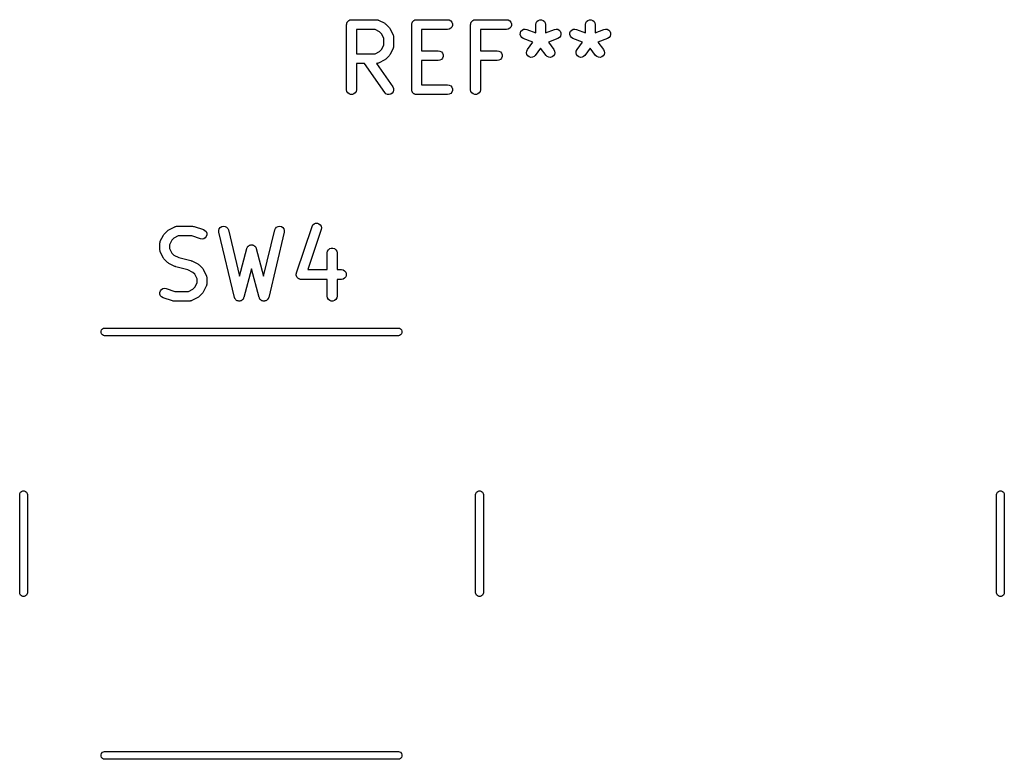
# Model space of a CAD drawing. Extents: x 76.7 to 113.3, y -101.6 to -38.8.
# Tile 1 of 11: x 76.7 to 91.8, y -101.6 to -90.2. Entities that reach past the tile are written whole.
import ezdxf

# ---------------------------------------------------------------- set-up
doc = ezdxf.new("R2010")
doc.units = 0
doc.header["$MEASUREMENT"] = 0
doc.layers.add('BLACK', color=7, linetype='CONTINUOUS')

msp = doc.modelspace()

# ---------------------------------------------------------------- linework, layer by layer
at = {"layer": 'BLACK', "linetype": 'CONTINUOUS'}
for p, q in [((81.7114, -90.2694), (81.7136, -90.2632)), ((81.7136, -90.2632), (81.7148, -90.2567)), ((81.7148, -90.2567), (81.718, -90.251)), ((81.718, -90.251), (81.7203, -90.2449)), ((81.7203, -90.2449), (81.7245, -90.2399)), ((81.7245, -90.2399), (81.7278, -90.2342)), ((81.7278, -90.2342), (81.7328, -90.23)), ((81.7328, -90.23), (81.737, -90.2249)), ((81.737, -90.2249), (81.7427, -90.2216)), ((81.7427, -90.2216), (81.7477, -90.2174)), ((81.7477, -90.2174), (81.7539, -90.2152)), ((81.7539, -90.2152), (81.7596, -90.2119)), ((81.7596, -90.2119), (81.766, -90.2108)), ((81.766, -90.2108), (81.7722, -90.2085)), ((81.7722, -90.2085), (81.7788, -90.2085)), ((81.7788, -90.2085), (81.7852, -90.2074)), ((81.7852, -90.2074), (82.1662, -90.2074)), ((82.1662, -90.2074), (82.1705, -90.2081)), ((82.1705, -90.2081), (82.1748, -90.2079)), ((82.1748, -90.2079), (82.1832, -90.2104)), ((82.1832, -90.2104), (82.1918, -90.2119)), ((82.1918, -90.2119), (82.1956, -90.2141)), ((82.1956, -90.2141), (82.1997, -90.2153)), ((82.1997, -90.2153), (82.295, -90.2629)), ((82.295, -90.2629), (82.3046, -90.2701)), ((82.7114, -90.2694), (82.7136, -90.2632)), ((82.7136, -90.2632), (82.7148, -90.2567)), ((82.7148, -90.2567), (82.718, -90.251)), ((82.718, -90.251), (82.7203, -90.2449)), ((82.7203, -90.2449), (82.7245, -90.2399)), ((82.7245, -90.2399), (82.7278, -90.2342)), ((82.7278, -90.2342), (82.7328, -90.23)), ((82.7328, -90.23), (82.737, -90.2249)), ((82.737, -90.2249), (82.7427, -90.2216)), ((82.7427, -90.2216), (82.7477, -90.2174)), ((82.7477, -90.2174), (82.7539, -90.2152)), ((82.7539, -90.2152), (82.7596, -90.2119)), ((82.7596, -90.2119), (82.766, -90.2108)), ((82.766, -90.2108), (82.7722, -90.2085)), ((82.7722, -90.2085), (82.7788, -90.2085)), ((82.7788, -90.2085), (82.7852, -90.2074)), ((82.7852, -90.2074), (83.2614, -90.2074)), ((83.2614, -90.2074), (83.2871, -90.2119)), ((83.2871, -90.2119), (83.3096, -90.2249)), ((83.3096, -90.2249), (83.3264, -90.2449)), ((83.3264, -90.2449), (83.3353, -90.2694)), ((83.6161, -90.2694), (83.6184, -90.2632)), ((83.6184, -90.2632), (83.6195, -90.2567)), ((83.6195, -90.2567), (83.6228, -90.251)), ((83.6228, -90.251), (83.625, -90.2449)), ((83.625, -90.2449), (83.6293, -90.2399)), ((83.6293, -90.2399), (83.6325, -90.2342)), ((83.6325, -90.2342), (83.6376, -90.23)), ((83.6376, -90.23), (83.6418, -90.2249)), ((83.6418, -90.2249), (83.6475, -90.2216)), ((83.6475, -90.2216), (83.6525, -90.2174)), ((83.6525, -90.2174), (83.6587, -90.2152)), ((83.6587, -90.2152), (83.6643, -90.2119)), ((83.6643, -90.2119), (83.6708, -90.2108)), ((83.6708, -90.2108), (83.677, -90.2085)), ((83.677, -90.2085), (83.6835, -90.2085)), ((83.6835, -90.2085), (83.69, -90.2074)), ((83.69, -90.2074), (84.1662, -90.2074)), ((84.1662, -90.2074), (84.1918, -90.2119)), ((84.1918, -90.2119), (84.2144, -90.2249)), ((84.2144, -90.2249), (84.2311, -90.2449)), ((84.2311, -90.2449), (84.2401, -90.2694)), ((84.615, -90.2824), (84.6195, -90.2567)), ((84.6195, -90.2567), (84.6325, -90.2342)), ((84.6325, -90.2342), (84.6525, -90.2174)), ((84.6525, -90.2174), (84.677, -90.2085)), ((84.677, -90.2085), (84.703, -90.2085)), ((84.703, -90.2085), (84.7275, -90.2174)), ((84.7275, -90.2174), (84.7475, -90.2342)), ((84.7475, -90.2342), (84.7605, -90.2567)), ((84.7605, -90.2567), (84.765, -90.2824)), ((85.3769, -90.2824), (85.3814, -90.2567)), ((85.3814, -90.2567), (85.3945, -90.2342)), ((85.3945, -90.2342), (85.4144, -90.2174)), ((85.4144, -90.2174), (85.4389, -90.2085)), ((85.4389, -90.2085), (85.4649, -90.2085)), ((85.4649, -90.2085), (85.4894, -90.2174)), ((85.4894, -90.2174), (85.5094, -90.2342)), ((85.5094, -90.2342), (85.5224, -90.2567)), ((85.5224, -90.2567), (85.5269, -90.2824)), ((81.7102, -90.2824), (81.7114, -90.2759)), ((81.7102, -91.2824), (81.7102, -90.2824)), ((81.7114, -90.2759), (81.7114, -90.2694)), ((81.8602, -90.3574), (81.8602, -90.7312)), ((82.1485, -90.3574), (81.8602, -90.3574)), ((82.217, -90.3916), (82.1485, -90.3574)), ((82.2474, -90.422), (82.217, -90.3916)), ((82.3046, -90.2701), (82.3145, -90.277)), ((82.3145, -90.277), (82.3621, -90.3246)), ((82.3621, -90.3246), (82.369, -90.3344)), ((82.369, -90.3344), (82.3761, -90.3441)), ((82.3761, -90.3441), (82.4237, -90.4393)), ((82.7102, -90.2824), (82.7114, -90.2759)), ((82.7102, -91.2824), (82.7102, -90.2824)), ((82.7114, -90.2759), (82.7114, -90.2694)), ((83.2614, -90.3574), (82.8602, -90.3574)), ((82.8602, -90.3574), (82.8602, -90.6836)), ((83.2871, -90.3529), (83.2614, -90.3574)), ((83.3096, -90.3398), (83.2871, -90.3529)), ((83.3264, -90.3199), (83.3096, -90.3398)), ((83.3353, -90.2954), (83.3264, -90.3199)), ((83.3353, -90.2694), (83.3353, -90.2954)), ((83.615, -90.2824), (83.6161, -90.2759)), ((83.615, -91.2824), (83.615, -90.2824)), ((83.6161, -90.2759), (83.6161, -90.2694)), ((84.1662, -90.3574), (83.765, -90.3574)), ((83.765, -90.3574), (83.765, -90.6836)), ((84.1918, -90.3529), (84.1662, -90.3574)), ((84.2144, -90.3398), (84.1918, -90.3529)), ((84.2311, -90.3199), (84.2144, -90.3398)), ((84.2401, -90.2954), (84.2311, -90.3199)), ((84.2401, -90.2694), (84.2401, -90.2954)), ((84.3777, -90.4359), (84.3785, -90.4099)), ((84.3785, -90.4099), (84.3882, -90.3857)), ((84.3882, -90.3857), (84.4055, -90.3663)), ((84.4055, -90.3663), (84.4285, -90.354)), ((84.4285, -90.354), (84.4543, -90.3503)), ((84.4543, -90.3503), (84.4798, -90.3556)), ((84.4798, -90.3556), (84.615, -90.4097)), ((84.615, -90.4097), (84.615, -90.2824)), ((84.765, -90.2824), (84.765, -90.4097)), ((84.765, -90.4097), (84.9002, -90.3556)), ((84.9002, -90.3556), (84.9257, -90.3503)), ((84.9257, -90.3503), (84.9515, -90.354)), ((84.9515, -90.354), (84.9745, -90.3663)), ((84.9745, -90.3663), (84.9918, -90.3857)), ((84.9918, -90.3857), (85.0015, -90.4099)), ((85.0015, -90.4099), (85.0023, -90.4359)), ((85.1396, -90.4359), (85.1404, -90.4099)), ((85.1404, -90.4099), (85.1501, -90.3857)), ((85.1501, -90.3857), (85.1674, -90.3663)), ((85.1674, -90.3663), (85.1904, -90.354)), ((85.1904, -90.354), (85.2162, -90.3503)), ((85.2162, -90.3503), (85.2417, -90.3556)), ((85.2417, -90.3556), (85.3769, -90.4097)), ((85.3769, -90.4097), (85.3769, -90.2824)), ((85.5269, -90.2824), (85.5269, -90.4097)), ((85.5269, -90.4097), (85.6621, -90.3556)), ((85.6621, -90.3556), (85.6876, -90.3503)), ((85.6876, -90.3503), (85.7134, -90.354)), ((85.7134, -90.354), (85.7364, -90.3663)), ((85.7364, -90.3663), (85.7537, -90.3857)), ((85.7537, -90.3857), (85.7634, -90.4099)), ((85.7634, -90.4099), (85.7642, -90.4359)), ((82.2817, -90.4906), (82.2474, -90.422)), ((82.2817, -90.598), (82.2817, -90.4906)), ((82.4237, -90.4393), (82.425, -90.4435)), ((82.425, -90.4435), (82.4271, -90.4472)), ((82.4271, -90.4472), (82.4287, -90.4559)), ((82.4287, -90.4559), (82.4312, -90.4643)), ((82.4312, -90.4643), (82.4309, -90.4686)), ((82.4309, -90.4686), (82.4317, -90.4729)), ((82.4317, -90.4729), (82.4317, -90.6157)), ((84.3858, -90.4607), (84.3777, -90.4359)), ((84.4019, -90.4811), (84.3858, -90.4607)), ((84.424, -90.4949), (84.4019, -90.4811)), ((84.5713, -90.5538), (84.424, -90.4949)), ((84.4871, -90.666), (84.5713, -90.5538)), ((84.9559, -90.4949), (84.8087, -90.5538)), ((84.8087, -90.5538), (84.8929, -90.666)), ((84.9781, -90.4811), (84.9559, -90.4949)), ((84.9942, -90.4607), (84.9781, -90.4811)), ((85.0023, -90.4359), (84.9942, -90.4607)), ((85.1477, -90.4607), (85.1396, -90.4359)), ((85.1638, -90.4811), (85.1477, -90.4607)), ((85.186, -90.4949), (85.1638, -90.4811)), ((85.3332, -90.5538), (85.186, -90.4949)), ((85.249, -90.666), (85.3332, -90.5538)), ((85.7179, -90.4949), (85.5706, -90.5538)), ((85.5706, -90.5538), (85.6548, -90.666)), ((85.74, -90.4811), (85.7179, -90.4949)), ((85.7561, -90.4607), (85.74, -90.4811)), ((85.7642, -90.4359), (85.7561, -90.4607)), ((82.1485, -90.7312), (82.217, -90.6969)), ((82.217, -90.6969), (82.2474, -90.6665)), ((82.2474, -90.6665), (82.2817, -90.598)), ((82.4237, -90.6493), (82.3761, -90.7445)), ((82.425, -90.6451), (82.4237, -90.6493)), ((82.4271, -90.6414), (82.425, -90.6451)), ((82.4287, -90.6327), (82.4271, -90.6414)), ((82.4312, -90.6243), (82.4287, -90.6327)), ((82.4317, -90.6157), (82.4309, -90.62)), ((82.4309, -90.62), (82.4312, -90.6243)), ((82.8602, -90.6836), (83.1186, -90.6836)), ((83.1186, -90.6836), (83.1442, -90.6881)), ((83.1442, -90.6881), (83.1668, -90.7011)), ((83.1668, -90.7011), (83.1835, -90.7211)), ((83.765, -90.6836), (84.0233, -90.6836)), ((84.0233, -90.6836), (84.049, -90.6881)), ((84.049, -90.6881), (84.0715, -90.7011)), ((84.0715, -90.7011), (84.0883, -90.7211)), ((84.4723, -90.715), (84.4754, -90.6892)), ((84.4782, -90.7404), (84.4723, -90.715)), ((84.4754, -90.6892), (84.4871, -90.666)), ((84.69, -90.6455), (84.6071, -90.756)), ((84.7729, -90.756), (84.69, -90.6455)), ((84.8929, -90.666), (84.9046, -90.6892)), ((84.9077, -90.715), (84.9018, -90.7404)), ((84.9046, -90.6892), (84.9077, -90.715)), ((85.2342, -90.715), (85.2373, -90.6892)), ((85.2401, -90.7404), (85.2342, -90.715)), ((85.2373, -90.6892), (85.249, -90.666)), ((85.4519, -90.6455), (85.369, -90.756)), ((85.5348, -90.756), (85.4519, -90.6455)), ((85.6548, -90.666), (85.6665, -90.6892)), ((85.6696, -90.715), (85.6637, -90.7404)), ((85.6665, -90.6892), (85.6696, -90.715)), ((81.8602, -90.7312), (82.1485, -90.7312)), ((82.295, -90.8257), (82.1997, -90.8733)), ((82.3046, -90.8185), (82.295, -90.8257)), ((82.3145, -90.8116), (82.3046, -90.8185)), ((82.3621, -90.764), (82.3145, -90.8116)), ((82.369, -90.7542), (82.3621, -90.764)), ((82.3761, -90.7445), (82.369, -90.7542)), ((83.1186, -90.8336), (82.8602, -90.8336)), ((82.8602, -90.8336), (82.8602, -91.2074)), ((83.1442, -90.829), (83.1186, -90.8336)), ((83.1668, -90.816), (83.1442, -90.829)), ((83.1835, -90.7961), (83.1668, -90.816)), ((83.1835, -90.7211), (83.1924, -90.7455)), ((83.1924, -90.7716), (83.1835, -90.7961)), ((83.1924, -90.7455), (83.1924, -90.7716)), ((84.0233, -90.8336), (83.765, -90.8336)), ((83.765, -90.8336), (83.765, -91.2824)), ((84.049, -90.829), (84.0233, -90.8336)), ((84.0715, -90.816), (84.049, -90.829)), ((84.0883, -90.7961), (84.0715, -90.816)), ((84.0883, -90.7211), (84.0972, -90.7455)), ((84.0972, -90.7716), (84.0883, -90.7961)), ((84.0972, -90.7455), (84.0972, -90.7716)), ((84.4924, -90.7622), (84.4782, -90.7404)), ((84.5132, -90.7779), (84.4924, -90.7622)), ((84.5382, -90.7854), (84.5132, -90.7779)), ((84.5642, -90.784), (84.5382, -90.7854)), ((84.5881, -90.7738), (84.5642, -90.784)), ((84.6071, -90.756), (84.5881, -90.7738)), ((84.7919, -90.7738), (84.7729, -90.756)), ((84.8158, -90.784), (84.7919, -90.7738)), ((84.8418, -90.7854), (84.8158, -90.784)), ((84.8668, -90.7779), (84.8418, -90.7854)), ((84.8876, -90.7622), (84.8668, -90.7779)), ((84.9018, -90.7404), (84.8876, -90.7622)), ((85.2543, -90.7622), (85.2401, -90.7404)), ((85.2751, -90.7779), (85.2543, -90.7622)), ((85.3001, -90.7854), (85.2751, -90.7779)), ((85.3261, -90.784), (85.3001, -90.7854)), ((85.35, -90.7738), (85.3261, -90.784)), ((85.369, -90.756), (85.35, -90.7738)), ((85.5538, -90.7738), (85.5348, -90.756)), ((85.5777, -90.784), (85.5538, -90.7738)), ((85.6037, -90.7854), (85.5777, -90.784)), ((85.6287, -90.7779), (85.6037, -90.7854)), ((85.6495, -90.7622), (85.6287, -90.7779)), ((85.6637, -90.7404), (85.6495, -90.7622)), ((81.9843, -90.8812), (81.8602, -90.8812)), ((81.8602, -90.8812), (81.8602, -91.2824)), ((82.2952, -91.3254), (81.9843, -90.8812)), ((82.1704, -90.8804), (82.1673, -90.881)), ((82.1673, -90.881), (82.4181, -91.2394)), ((82.1748, -90.8807), (82.1704, -90.8804)), ((82.1832, -90.8782), (82.1748, -90.8807)), ((82.1918, -90.8767), (82.1832, -90.8782)), ((82.1956, -90.8745), (82.1918, -90.8767)), ((82.1997, -90.8733), (82.1956, -90.8745)), ((81.7148, -91.308), (81.7102, -91.2824)), ((81.7278, -91.3306), (81.7148, -91.308)), ((81.8557, -91.308), (81.8427, -91.3306)), ((81.8602, -91.2824), (81.8557, -91.308)), ((82.4246, -91.3141), (82.4097, -91.3354)), ((82.4181, -91.2394), (82.4291, -91.263)), ((82.4314, -91.2889), (82.4246, -91.3141)), ((82.4291, -91.263), (82.4314, -91.2889)), ((82.7114, -91.2888), (82.7102, -91.2824)), ((82.7114, -91.2954), (82.7114, -91.2888)), ((82.7136, -91.3016), (82.7114, -91.2954)), ((82.7148, -91.308), (82.7136, -91.3016)), ((82.718, -91.3137), (82.7148, -91.308)), ((82.7203, -91.3199), (82.718, -91.3137)), ((82.7245, -91.3249), (82.7203, -91.3199)), ((82.8602, -91.2074), (83.2614, -91.2074)), ((83.2614, -91.2074), (83.2871, -91.2119)), ((83.2871, -91.2119), (83.3096, -91.2249)), ((83.3096, -91.2249), (83.3264, -91.2449)), ((83.3264, -91.3199), (83.3096, -91.3398)), ((83.3264, -91.2449), (83.3353, -91.2694)), ((83.3353, -91.2954), (83.3264, -91.3199)), ((83.3353, -91.2694), (83.3353, -91.2954)), ((83.6195, -91.308), (83.615, -91.2824)), ((83.6325, -91.3306), (83.6195, -91.308)), ((83.7605, -91.308), (83.7475, -91.3306)), ((83.765, -91.2824), (83.7605, -91.308)), ((81.7477, -91.3473), (81.7278, -91.3306)), ((81.7722, -91.3562), (81.7477, -91.3473)), ((81.7983, -91.3562), (81.7722, -91.3562)), ((81.8227, -91.3473), (81.7983, -91.3562)), ((81.8427, -91.3306), (81.8227, -91.3473)), ((82.3136, -91.3438), (82.2952, -91.3254)), ((82.3372, -91.3548), (82.3136, -91.3438)), ((82.3632, -91.3571), (82.3372, -91.3548)), ((82.3884, -91.3504), (82.3632, -91.3571)), ((82.4097, -91.3354), (82.3884, -91.3504)), ((82.7278, -91.3306), (82.7245, -91.3249)), ((82.7328, -91.3348), (82.7278, -91.3306)), ((82.737, -91.3398), (82.7328, -91.3348)), ((82.7427, -91.3431), (82.737, -91.3398)), ((82.7477, -91.3473), (82.7427, -91.3431)), ((82.7539, -91.3496), (82.7477, -91.3473)), ((82.7596, -91.3529), (82.7539, -91.3496)), ((82.766, -91.354), (82.7596, -91.3529)), ((82.7722, -91.3562), (82.766, -91.354)), ((82.7788, -91.3562), (82.7722, -91.3562)), ((82.7852, -91.3574), (82.7788, -91.3562)), ((83.2614, -91.3574), (82.7852, -91.3574)), ((83.2871, -91.3529), (83.2614, -91.3574)), ((83.3096, -91.3398), (83.2871, -91.3529)), ((83.6525, -91.3473), (83.6325, -91.3306)), ((83.677, -91.3562), (83.6525, -91.3473)), ((83.703, -91.3562), (83.677, -91.3562)), ((83.7275, -91.3473), (83.703, -91.3562)), ((83.7475, -91.3306), (83.7275, -91.3473)), ((78.9589, -93.447), (78.9687, -93.4401)), ((78.9687, -93.4401), (78.9784, -93.4329)), ((78.9784, -93.4329), (79.0736, -93.3853)), ((79.0736, -93.3853), (79.0777, -93.3841)), ((79.0777, -93.3841), (79.0815, -93.3819)), ((79.0815, -93.3819), (79.0901, -93.3804)), ((79.0901, -93.3804), (79.0986, -93.3779)), ((79.0986, -93.3779), (79.1029, -93.3781)), ((79.1029, -93.3781), (79.1071, -93.3774)), ((79.1071, -93.3774), (79.3452, -93.3774)), ((79.3452, -93.3774), (79.3571, -93.3795)), ((79.3571, -93.3795), (79.369, -93.3812)), ((79.369, -93.3812), (79.5118, -93.4288)), ((79.5118, -93.4288), (79.5347, -93.4413)), ((79.5347, -93.4413), (79.552, -93.4607)), ((79.7469, -93.4437), (79.7544, -93.4188)), ((79.7544, -93.4188), (79.7699, -93.3979)), ((79.7699, -93.3979), (79.7916, -93.3835)), ((79.7916, -93.3835), (79.817, -93.3775)), ((79.817, -93.3775), (79.8429, -93.3805)), ((79.8429, -93.3805), (79.8662, -93.3922)), ((79.8662, -93.3922), (79.884, -93.4111)), ((79.884, -93.4111), (79.8944, -93.435)), ((79.8944, -93.435), (80.0636, -94.1459)), ((80.4364, -94.1459), (80.6056, -93.435)), ((80.6056, -93.435), (80.616, -93.4111)), ((80.616, -93.4111), (80.6338, -93.3922)), ((80.6338, -93.3922), (80.6571, -93.3805)), ((80.6571, -93.3805), (80.683, -93.3775)), ((80.683, -93.3775), (80.7083, -93.3835)), ((80.7083, -93.3835), (80.7301, -93.3979)), ((80.7301, -93.3979), (80.7456, -93.4188)), ((80.7456, -93.4188), (80.7531, -93.4437)), ((80.9408, -94.0953), (81.1788, -93.381)), ((81.3212, -93.4285), (81.116, -94.044)), ((81.1788, -93.381), (81.1913, -93.3581)), ((81.1913, -93.3581), (81.2107, -93.3409)), ((81.2107, -93.3409), (81.235, -93.3313)), ((81.235, -93.3313), (81.261, -93.3306)), ((81.261, -93.3306), (81.2857, -93.3388)), ((81.2857, -93.3388), (81.3061, -93.355)), ((81.3061, -93.355), (81.3197, -93.3772)), ((81.3197, -93.3772), (81.325, -93.4027)), ((81.325, -93.4027), (81.3212, -93.4285)), ((78.8496, -93.6093), (78.8972, -93.5141)), ((78.8972, -93.5141), (78.9044, -93.5044)), ((78.9044, -93.5044), (78.9113, -93.4946)), ((78.9113, -93.4946), (78.9589, -93.447)), ((79.0259, -93.592), (78.9917, -93.6606)), ((79.0563, -93.5616), (79.0259, -93.592)), ((79.1248, -93.5274), (79.0563, -93.5616)), ((79.3331, -93.5274), (79.1248, -93.5274)), ((79.4644, -93.5712), (79.3331, -93.5274)), ((79.4901, -93.575), (79.4644, -93.5712)), ((79.5157, -93.5697), (79.4901, -93.575)), ((79.5379, -93.5561), (79.5157, -93.5697)), ((79.554, -93.5357), (79.5379, -93.5561)), ((79.552, -93.4607), (79.5616, -93.485)), ((79.5623, -93.511), (79.554, -93.5357)), ((79.5616, -93.485), (79.5623, -93.511)), ((79.7485, -93.4698), (79.7469, -93.4437)), ((79.9866, -94.4698), (79.7485, -93.4698)), ((80.7515, -93.4698), (80.5134, -94.4698)), ((80.7531, -93.4437), (80.7515, -93.4698)), ((78.8417, -93.6429), (78.8424, -93.6386)), ((78.8417, -93.7381), (78.8417, -93.6429)), ((78.8424, -93.7424), (78.8417, -93.7381)), ((78.8422, -93.6343), (78.8447, -93.6259)), ((78.8424, -93.6386), (78.8422, -93.6343)), ((78.8422, -93.7467), (78.8424, -93.7424)), ((78.8447, -93.6259), (78.8462, -93.6172)), ((78.8462, -93.6172), (78.8484, -93.6135)), ((78.8484, -93.6135), (78.8496, -93.6093)), ((78.9917, -93.6606), (78.9917, -93.7204)), ((78.9917, -93.7204), (79.0259, -93.7889)), ((80.0636, -94.1459), (80.1775, -93.7188)), ((80.1775, -93.7188), (80.1803, -93.7127)), ((80.1803, -93.7127), (80.1821, -93.7063)), ((80.1821, -93.7063), (80.1858, -93.701)), ((80.1858, -93.701), (80.1885, -93.6951)), ((80.1885, -93.6951), (80.1932, -93.6904)), ((80.1932, -93.6904), (80.197, -93.685)), ((80.197, -93.685), (80.2023, -93.6813)), ((80.2023, -93.6813), (80.2069, -93.6767)), ((80.2069, -93.6767), (80.2129, -93.6739)), ((80.2129, -93.6739), (80.2184, -93.6701)), ((80.2184, -93.6701), (80.2246, -93.6684)), ((80.2246, -93.6684), (80.2305, -93.6657)), ((80.2305, -93.6657), (80.2371, -93.6651)), ((80.2371, -93.6651), (80.2436, -93.6634)), ((80.2436, -93.6634), (80.25, -93.6639)), ((80.25, -93.6639), (80.2564, -93.6634)), ((80.2564, -93.6634), (80.2629, -93.6651)), ((80.2629, -93.6651), (80.2695, -93.6657)), ((80.2695, -93.6657), (80.2754, -93.6684)), ((80.2754, -93.6684), (80.2816, -93.6701)), ((80.2816, -93.6701), (80.2871, -93.6739)), ((80.2871, -93.6739), (80.2931, -93.6767)), ((80.2931, -93.6767), (80.2977, -93.6813)), ((80.2977, -93.6813), (80.303, -93.685)), ((80.303, -93.685), (80.3068, -93.6904)), ((80.3068, -93.6904), (80.3115, -93.6951)), ((80.3115, -93.6951), (80.3142, -93.701)), ((80.3142, -93.701), (80.3179, -93.7063)), ((80.3179, -93.7063), (80.3197, -93.7127)), ((80.3197, -93.7127), (80.3225, -93.7188)), ((80.3225, -93.7188), (80.4364, -94.1459)), ((81.4176, -93.7601), (81.4306, -93.7375)), ((81.4306, -93.7375), (81.4506, -93.7208)), ((81.4506, -93.7208), (81.4751, -93.7119)), ((81.4751, -93.7119), (81.5011, -93.7119)), ((81.5011, -93.7119), (81.5256, -93.7208)), ((81.5256, -93.7208), (81.5455, -93.7375)), ((81.5455, -93.7375), (81.5586, -93.7601)), ((78.8447, -93.7551), (78.8422, -93.7467)), ((78.8462, -93.7637), (78.8447, -93.7551)), ((78.8484, -93.7675), (78.8462, -93.7637)), ((78.8496, -93.7716), (78.8484, -93.7675)), ((78.8972, -93.8669), (78.8496, -93.7716)), ((78.9044, -93.8765), (78.8972, -93.8669)), ((78.9113, -93.8864), (78.9044, -93.8765)), ((78.9589, -93.934), (78.9113, -93.8864)), ((79.0259, -93.7889), (79.0563, -93.8193)), ((79.0563, -93.8193), (79.1333, -93.8578)), ((79.1333, -93.8578), (79.3158, -93.9034)), ((81.4131, -93.7857), (81.4176, -93.7601)), ((81.4131, -94.044), (81.4131, -93.7857)), ((81.5586, -93.7601), (81.5631, -93.7857)), ((81.5631, -93.7857), (81.5631, -94.044)), ((78.9687, -93.9409), (78.9589, -93.934)), ((78.9784, -93.948), (78.9687, -93.9409)), ((79.0736, -93.9957), (78.9784, -93.948)), ((79.0815, -93.998), (79.0736, -93.9957)), ((79.089, -94.0013), (79.0815, -93.998)), ((79.2714, -94.047), (79.089, -94.0013)), ((79.3158, -93.9034), (79.3233, -93.9068)), ((79.3233, -93.9068), (79.3312, -93.9091)), ((79.3312, -93.9091), (79.4264, -93.9567)), ((79.4264, -93.9567), (79.4361, -93.9639)), ((79.4361, -93.9639), (79.4459, -93.9708)), ((79.4459, -93.9708), (79.4935, -94.0184)), ((79.4935, -94.0184), (79.5004, -94.0282)), ((79.5004, -94.0282), (79.5076, -94.0379)), ((79.5076, -94.0379), (79.5552, -94.1331)), ((80.25, -94.0292), (80.132, -94.4717)), ((80.368, -94.4717), (80.25, -94.0292)), ((81.116, -94.044), (81.4131, -94.044)), ((81.5631, -94.044), (81.631, -94.044)), ((81.631, -94.044), (81.6566, -94.0486)), ((79.3484, -94.0854), (79.2714, -94.047)), ((79.3788, -94.1159), (79.3484, -94.0854)), ((79.4131, -94.1844), (79.3788, -94.1159)), ((79.4131, -94.2442), (79.4131, -94.1844)), ((79.5552, -94.1331), (79.5564, -94.1373)), ((79.5564, -94.1373), (79.5586, -94.141)), ((79.5586, -94.141), (79.5601, -94.1497)), ((79.5601, -94.1497), (79.5626, -94.1581)), ((79.5626, -94.1581), (79.5623, -94.1624)), ((79.5623, -94.1624), (79.5631, -94.1667)), ((79.5631, -94.1667), (79.5631, -94.2619)), ((80.9369, -94.1211), (80.938, -94.1136)), ((80.938, -94.1265), (80.9369, -94.1211)), ((80.938, -94.106), (80.9399, -94.1008)), ((80.938, -94.1136), (80.938, -94.106)), ((80.938, -94.1321), (80.938, -94.1265)), ((80.9406, -94.1392), (80.938, -94.1321)), ((80.9399, -94.1008), (80.9408, -94.0953)), ((80.9422, -94.1466), (80.9406, -94.1392)), ((80.9451, -94.1513), (80.9422, -94.1466)), ((80.947, -94.1565), (80.9451, -94.1513)), ((80.9518, -94.1624), (80.947, -94.1565)), ((80.9558, -94.1688), (80.9518, -94.1624)), ((80.9601, -94.1723), (80.9558, -94.1688)), ((80.9637, -94.1765), (80.9601, -94.1723)), ((80.9703, -94.1803), (80.9637, -94.1765)), ((80.9762, -94.185), (80.9703, -94.1803)), ((80.9815, -94.1868), (80.9762, -94.185)), ((80.9863, -94.1895), (80.9815, -94.1868)), ((80.9937, -94.1908), (80.9863, -94.1895)), ((81.0009, -94.1932), (80.9937, -94.1908)), ((81.0064, -94.1931), (81.0009, -94.1932)), ((81.0119, -94.194), (81.0064, -94.1931)), ((81.4131, -94.194), (81.0119, -94.194)), ((81.4131, -94.4524), (81.4131, -94.194)), ((81.631, -94.194), (81.5631, -94.194)), ((81.5631, -94.194), (81.5631, -94.4524)), ((81.6566, -94.1895), (81.631, -94.194)), ((81.6566, -94.0486), (81.6792, -94.0616)), ((81.6792, -94.1765), (81.6566, -94.1895)), ((81.6792, -94.0616), (81.6959, -94.0815)), ((81.6959, -94.1565), (81.6792, -94.1765)), ((81.6959, -94.0815), (81.7048, -94.106)), ((81.7048, -94.1321), (81.6959, -94.1565)), ((81.7048, -94.106), (81.7048, -94.1321)), ((78.8507, -94.369), (78.8669, -94.3486)), ((78.8669, -94.3486), (78.8891, -94.335)), ((78.8891, -94.335), (78.9146, -94.3298)), ((78.9146, -94.3298), (78.9404, -94.3336)), ((78.9404, -94.3336), (79.0717, -94.3774)), ((79.2799, -94.3774), (79.3484, -94.3431)), ((79.3484, -94.3431), (79.3788, -94.3127)), ((79.3788, -94.3127), (79.4131, -94.2442)), ((79.5552, -94.2954), (79.5076, -94.3907)), ((79.5564, -94.2913), (79.5552, -94.2954)), ((79.5586, -94.2876), (79.5564, -94.2913)), ((79.5601, -94.2789), (79.5586, -94.2876)), ((79.5626, -94.2705), (79.5601, -94.2789)), ((79.5631, -94.2619), (79.5623, -94.2662)), ((79.5623, -94.2662), (79.5626, -94.2705)), ((78.8425, -94.3938), (78.8507, -94.369)), ((78.8432, -94.4198), (78.8425, -94.3938)), ((78.8528, -94.444), (78.8432, -94.4198)), ((78.87, -94.4635), (78.8528, -94.444)), ((78.8929, -94.4759), (78.87, -94.4635)), ((79.0358, -94.5235), (78.8929, -94.4759)), ((79.0717, -94.3774), (79.2799, -94.3774)), ((79.4264, -94.4718), (79.3312, -94.5195)), ((79.4361, -94.4647), (79.4264, -94.4718)), ((79.4459, -94.4578), (79.4361, -94.4647)), ((79.4935, -94.4102), (79.4459, -94.4578)), ((79.5004, -94.4003), (79.4935, -94.4102)), ((79.5076, -94.3907), (79.5004, -94.4003)), ((79.9896, -94.4768), (79.9866, -94.4698)), ((79.9916, -94.4842), (79.9896, -94.4768)), ((79.9947, -94.4886), (79.9916, -94.4842)), ((79.9969, -94.4937), (79.9947, -94.4886)), ((80.0022, -94.4992), (79.9969, -94.4937)), ((80.0066, -94.5055), (80.0022, -94.4992)), ((80.121, -94.4953), (80.1156, -94.5007)), ((80.1233, -94.4904), (80.121, -94.4953)), ((80.1266, -94.486), (80.1233, -94.4904)), ((80.1288, -94.4786), (80.1266, -94.486)), ((80.132, -94.4717), (80.1288, -94.4786)), ((80.3712, -94.4786), (80.368, -94.4717)), ((80.3734, -94.486), (80.3712, -94.4786)), ((80.3767, -94.4904), (80.3734, -94.486)), ((80.379, -94.4953), (80.3767, -94.4904)), ((80.3844, -94.5007), (80.379, -94.4953)), ((80.4978, -94.4992), (80.4934, -94.5055)), ((80.5031, -94.4937), (80.4978, -94.4992)), ((80.5053, -94.4886), (80.5031, -94.4937)), ((80.5084, -94.4842), (80.5053, -94.4886)), ((80.5104, -94.4768), (80.5084, -94.4842)), ((80.5134, -94.4698), (80.5104, -94.4768)), ((81.4176, -94.478), (81.4131, -94.4524)), ((81.4306, -94.5006), (81.4176, -94.478)), ((81.5586, -94.478), (81.5455, -94.5006)), ((81.5631, -94.4524), (81.5586, -94.478)), ((79.0477, -94.5253), (79.0358, -94.5235)), ((79.0595, -94.5274), (79.0477, -94.5253)), ((79.2976, -94.5274), (79.0595, -94.5274)), ((79.3019, -94.5266), (79.2976, -94.5274)), ((79.3062, -94.5269), (79.3019, -94.5266)), ((79.3146, -94.5244), (79.3062, -94.5269)), ((79.3233, -94.5229), (79.3146, -94.5244)), ((79.327, -94.5207), (79.3233, -94.5229)), ((79.3312, -94.5195), (79.327, -94.5207)), ((80.011, -94.5086), (80.0066, -94.5055)), ((80.0148, -94.5126), (80.011, -94.5086)), ((80.0216, -94.516), (80.0148, -94.5126)), ((80.0279, -94.5204), (80.0216, -94.516)), ((80.0332, -94.5218), (80.0279, -94.5204)), ((80.0381, -94.5243), (80.0332, -94.5218)), ((80.0457, -94.5251), (80.0381, -94.5243)), ((80.0531, -94.5271), (80.0457, -94.5251)), ((80.0585, -94.5266), (80.0531, -94.5271)), ((80.064, -94.5272), (80.0585, -94.5266)), ((80.0714, -94.5255), (80.064, -94.5272)), ((80.079, -94.5248), (80.0714, -94.5255)), ((80.084, -94.5225), (80.079, -94.5248)), ((80.0893, -94.5212), (80.084, -94.5225)), ((80.0957, -94.517), (80.0893, -94.5212)), ((80.1026, -94.5138), (80.0957, -94.517)), ((80.1065, -94.5099), (80.1026, -94.5138)), ((80.111, -94.5069), (80.1065, -94.5099)), ((80.1156, -94.5007), (80.111, -94.5069)), ((80.389, -94.5069), (80.3844, -94.5007)), ((80.3935, -94.5099), (80.389, -94.5069)), ((80.3974, -94.5138), (80.3935, -94.5099)), ((80.4043, -94.517), (80.3974, -94.5138)), ((80.4107, -94.5212), (80.4043, -94.517)), ((80.416, -94.5225), (80.4107, -94.5212)), ((80.421, -94.5248), (80.416, -94.5225)), ((80.4286, -94.5255), (80.421, -94.5248)), ((80.436, -94.5272), (80.4286, -94.5255)), ((80.4415, -94.5266), (80.436, -94.5272)), ((80.4469, -94.5271), (80.4415, -94.5266)), ((80.4543, -94.5251), (80.4469, -94.5271)), ((80.4619, -94.5243), (80.4543, -94.5251)), ((80.4668, -94.5218), (80.4619, -94.5243)), ((80.4721, -94.5204), (80.4668, -94.5218)), ((80.4784, -94.516), (80.4721, -94.5204)), ((80.4852, -94.5126), (80.4784, -94.516)), ((80.489, -94.5086), (80.4852, -94.5126)), ((80.4934, -94.5055), (80.489, -94.5086)), ((81.4506, -94.5173), (81.4306, -94.5006)), ((81.4751, -94.5262), (81.4506, -94.5173)), ((81.5011, -94.5262), (81.4751, -94.5262)), ((81.5256, -94.5173), (81.5011, -94.5262)), ((81.5455, -94.5006), (81.5256, -94.5173)), ((77.9472, -94.9695), (77.9608, -94.9533)), ((77.9608, -94.9533), (77.9792, -94.9427)), ((77.9792, -94.9427), (77.9948, -94.94)), ((77.9948, -94.94), (82.5052, -94.94)), ((82.5052, -94.94), (82.5208, -94.9427)), ((82.5208, -94.9427), (82.5392, -94.9533)), ((82.5392, -94.9533), (82.5528, -94.9695)), ((77.94, -94.9894), (77.9472, -94.9695)), ((77.94, -95.0106), (77.94, -94.9894)), ((77.9472, -95.0305), (77.94, -95.0106)), ((77.9608, -95.0467), (77.9472, -95.0305)), ((77.9792, -95.0573), (77.9608, -95.0467)), ((77.9948, -95.06), (77.9792, -95.0573)), ((82.5052, -95.06), (77.9948, -95.06)), ((82.5208, -95.0573), (82.5052, -95.06)), ((82.5392, -95.0467), (82.5208, -95.0573)), ((82.5528, -95.0305), (82.5392, -95.0467)), ((82.5528, -94.9695), (82.56, -94.9894)), ((82.56, -95.0106), (82.5528, -95.0305)), ((82.56, -94.9894), (82.56, -95.0106)), ((76.69, -97.4948), (76.6927, -97.4792)), ((76.69, -99.0052), (76.69, -97.4948)), ((76.6927, -97.4792), (76.7033, -97.4608)), ((76.7033, -97.4608), (76.7195, -97.4472)), ((76.7195, -97.4472), (76.7394, -97.44)), ((76.7394, -97.44), (76.7606, -97.44)), ((76.7606, -97.44), (76.7805, -97.4472)), ((76.7805, -97.4472), (76.7967, -97.4608)), ((76.7967, -97.4608), (76.8073, -97.4792)), ((76.8073, -97.4792), (76.81, -97.4948)), ((76.81, -97.4948), (76.81, -99.0052)), ((83.69, -97.4948), (83.6927, -97.4792)), ((83.69, -99.0052), (83.69, -97.4948)), ((83.6927, -97.4792), (83.7033, -97.4608)), ((83.7033, -97.4608), (83.7195, -97.4472)), ((83.7195, -97.4472), (83.7394, -97.44)), ((83.7394, -97.44), (83.7606, -97.44)), ((83.7606, -97.44), (83.7805, -97.4472)), ((83.7805, -97.4472), (83.7967, -97.4608)), ((83.7967, -97.4608), (83.8073, -97.4792)), ((83.8073, -97.4792), (83.81, -97.4948)), ((83.81, -97.4948), (83.81, -99.0052)), ((91.69, -97.4948), (91.6927, -97.4792)), ((91.69, -99.0052), (91.69, -97.4948)), ((91.6927, -97.4792), (91.7033, -97.4608)), ((91.7033, -97.4608), (91.7195, -97.4472)), ((91.7195, -97.4472), (91.7394, -97.44)), ((91.7394, -97.44), (91.7606, -97.44)), ((91.7606, -97.44), (91.7805, -97.4472)), ((91.7805, -97.4472), (91.7967, -97.4608)), ((91.7967, -97.4608), (91.8073, -97.4792)), ((91.8073, -97.4792), (91.81, -97.4948)), ((91.81, -97.4948), (91.81, -99.0052)), ((76.6927, -99.0208), (76.69, -99.0052)), ((76.7033, -99.0392), (76.6927, -99.0208)), ((76.8073, -99.0208), (76.7967, -99.0392)), ((76.81, -99.0052), (76.8073, -99.0208)), ((83.6927, -99.0208), (83.69, -99.0052)), ((83.7033, -99.0392), (83.6927, -99.0208)), ((83.8073, -99.0208), (83.7967, -99.0392)), ((83.81, -99.0052), (83.8073, -99.0208)), ((91.6927, -99.0208), (91.69, -99.0052)), ((91.7033, -99.0392), (91.6927, -99.0208)), ((91.8073, -99.0208), (91.7967, -99.0392)), ((91.81, -99.0052), (91.8073, -99.0208)), ((76.7195, -99.0528), (76.7033, -99.0392)), ((76.7394, -99.06), (76.7195, -99.0528)), ((76.7606, -99.06), (76.7394, -99.06)), ((76.7805, -99.0528), (76.7606, -99.06)), ((76.7967, -99.0392), (76.7805, -99.0528)), ((83.7195, -99.0528), (83.7033, -99.0392)), ((83.7394, -99.06), (83.7195, -99.0528)), ((83.7606, -99.06), (83.7394, -99.06)), ((83.7805, -99.0528), (83.7606, -99.06)), ((83.7967, -99.0392), (83.7805, -99.0528)), ((91.7195, -99.0528), (91.7033, -99.0392)), ((91.7394, -99.06), (91.7195, -99.0528)), ((91.7606, -99.06), (91.7394, -99.06)), ((91.7805, -99.0528), (91.7606, -99.06)), ((91.7967, -99.0392), (91.7805, -99.0528)), ((77.9472, -101.47), (77.9608, -101.453)), ((77.9608, -101.453), (77.9792, -101.443)), ((77.9792, -101.443), (77.9948, -101.44)), ((77.9948, -101.44), (82.5052, -101.44)), ((82.5052, -101.44), (82.5208, -101.443)), ((82.5208, -101.443), (82.5392, -101.453)), ((82.5392, -101.453), (82.5528, -101.47)), ((77.94, -101.489), (77.9472, -101.47)), ((77.94, -101.511), (77.94, -101.489)), ((77.9472, -101.53), (77.94, -101.511)), ((77.9608, -101.547), (77.9472, -101.53)), ((77.9792, -101.557), (77.9608, -101.547)), ((77.9948, -101.56), (77.9792, -101.557)), ((82.5052, -101.56), (77.9948, -101.56)), ((82.5208, -101.557), (82.5052, -101.56)), ((82.5392, -101.547), (82.5208, -101.557)), ((82.5528, -101.53), (82.5392, -101.547)), ((82.5528, -101.47), (82.56, -101.489)), ((82.56, -101.511), (82.5528, -101.53)), ((82.56, -101.489), (82.56, -101.511))]:
    msp.add_line(p, q, dxfattribs=at)

doc.saveas('drawing.dxf')
